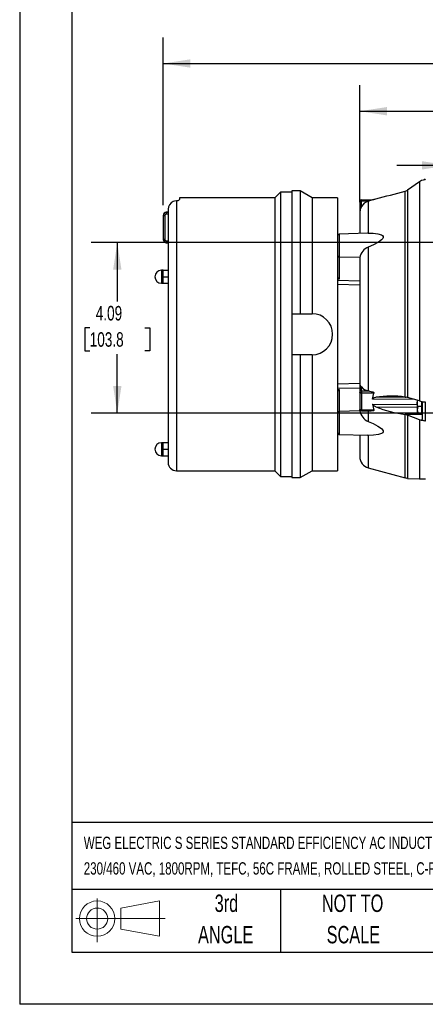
# Model space of a CAD drawing. Header units: inches. Extents: x 0 to 11, y 0 to 8.5.
# Tile 1 of 20: x 0 to 1.9, y 0 to 4.7. Entities that reach past the tile are written whole.
import ezdxf

# ---------------------------------------------------------------- set-up
doc = ezdxf.new("R2010")
doc.units = ezdxf.units.IN
doc.header["$MEASUREMENT"] = 0
doc.linetypes.add('CENTERX2', pattern=[0.8, 0.5, -0.1, 0.1, -0.1])
doc.layers.add('DIMENSIONS', color=140, linetype='Continuous', lineweight=25)
doc.layers.add('TEXT', color=140, linetype='Continuous', lineweight=25)
doc.layers.add('SLD-DEFPOINTS', color=7, linetype='Continuous')
doc.styles.add('SLDTEXTSTYLE0', font='TXT', dxfattribs={"width": 0.7})
doc.dimstyles.new('SLDDIMSTYLE1', dxfattribs={"dimtxt": 0.069444, "dimasz": 0.13, "dimexe": 0, "dimexo": 0.0625, "dimgap": 0.017361, "dimtad": 0, "dimtih": 1, "dimtoh": 1, "dimlfac": 5, "dimrnd": 1e-09, "dimzin": 12, "dimdsep": 46, "dimtxsty": 'SLDTEXTSTYLE0', "dimsah": 1, "dimcen": 0.09, "dimadec": 0, "dimazin": 3, "dimtfac": 1, "dimtofl": 0, "dimtmove": 0, "dimatfit": 3, "dimfxl": 0, "dimfrac": 2, "dimtolj": 1, "dimtzin": 12, "dimarcsym": 0})
doc.dimstyles.new('SLDDIMSTYLE3', dxfattribs={"dimtxt": 0.069444, "dimasz": 0.13, "dimexe": 0, "dimexo": 0.0625, "dimgap": 0.017361, "dimtad": 0, "dimtih": 1, "dimtoh": 1, "dimlfac": 5, "dimrnd": 1e-09, "dimzin": 12, "dimdsep": 46, "dimtxsty": 'SLDTEXTSTYLE0', "dimsah": 1, "dimcen": 0.09, "dimadec": 0, "dimazin": 3, "dimtfac": 1, "dimtmove": 0, "dimatfit": 0, "dimfxl": 0, "dimfrac": 2, "dimtolj": 1, "dimtzin": 12, "dimarcsym": 0})

# ---------------------------------------------------------------- blocks, each defined once
blk = doc.blocks.new('Block11')
at = {"color": 7, "linetype": 'Continuous', "lineweight": 18}
for p, q in [((0.1019, 0.2091), (0.1019, 0)), ((0.2157, 0.1641), (0.4006, 0.1981)), ((0.4006, 0.1981), (0.4006, 0.0288)), ((0.2157, 0.0628), (0.2157, 0.1641)), ((0, 0.1135), (0.4281, 0.1135)), ((0.2157, 0.0628), (0.4006, 0.0288))]:
    blk.add_line(p, q, dxfattribs=at)
for radius in [0.0846, 0.0506]:
    blk.add_circle((0.1019, 0.1135), radius, dxfattribs=at)
blk = doc.blocks.new('Block12')
at = {"layer": 'SLD-DEFPOINTS'}
blk.add_blockref('Block11', (0, 0), dxfattribs=at)
blk = doc.blocks.new('SW_NOTE_0')
at = {"layer": 'TEXT', "color": 0, "linetype": 'CENTERX2', "lineweight": 18, "char_height": 0.059006, "attachment_point": 1, "style": 'SLDTEXTSTYLE0'}
for s, insert in [('WEG ELECTRIC S SERIES STANDARD EFFICIENCY AC INDUCTION MOTOR, WITH BRAKE, GENERAL PURPOSE, INVERTER RATED, 1HP, 3-PH, 208-', (0, 0.0761)), ('230/460 VAC, 1800RPM, TEFC, 56C FRAME, ROLLED STEEL, C-FACE ONLY MOUNT, STEARMS 105602100BQF BRAKE ASSEMBLY INCLUDED', (0, -0.0466))]:
    blk.add_mtext(s, dxfattribs=dict(at, insert=insert))
blk = doc.blocks.new('SW_NOTE_0_4')
at = {"layer": 'TEXT', "color": 0, "linetype": 'CENTERX2', "lineweight": 18, "char_height": 0.08333, "attachment_point": 2, "style": 'SLDTEXTSTYLE0'}
for s, insert in [('NOT TO', (0.207, 0.1074)), ('SCALE', (0.2108, -0.0431))]:
    blk.add_mtext(s, dxfattribs=dict(at, insert=insert))
blk = doc.blocks.new('SW_NOTE_0_5')
at = {"layer": 'TEXT', "color": 0, "linetype": 'CENTERX2', "lineweight": 18, "char_height": 0.08333, "attachment_point": 2, "style": 'SLDTEXTSTYLE0'}
for s, insert in [('3rd', (0.0911, 0.1074)), ('ANGLE', (0.0873, -0.0431))]:
    blk.add_mtext(s, dxfattribs=dict(at, insert=insert))
blk = doc.blocks.new('_D_1')
at = {"layer": 'DIMENSIONS'}
for p, q in [((0.6876, 3.8306), (0.6876, 4.6343)), ((4.2821, 3.34), (4.2821, 4.6343)), ((0.6876, 4.5093), (2.2587, 4.5093)), ((2.3528, 4.5091), (2.3295, 4.5091)), ((2.3295, 4.5091), (2.3295, 4.3987)), ((2.617, 4.5091), (2.6403, 4.5091)), ((2.6403, 4.5091), (2.6403, 4.3987)), ((4.2821, 4.5093), (2.7111, 4.5093)), ((2.3295, 4.3987), (2.3528, 4.3987)), ((2.6403, 4.3987), (2.617, 4.3987))]:
    blk.add_line(p, q, dxfattribs=at)
for points in [[(0.6876, 4.5093), (0.8176, 4.4893), (0.8176, 4.5293)], [(4.2821, 4.5093), (4.1521, 4.5293), (4.1521, 4.4893)]]:
    blk.add_solid(points, dxfattribs=at)
at = {"layer": 'DIMENSIONS', "char_height": 0.06944, "attachment_point": 1, "style": 'SLDTEXTSTYLE0'}
for s, insert in [('17.97', (2.3528, 4.6142)), ('456.5', (2.3528, 4.4882))]:
    blk.add_mtext(s, dxfattribs=dict(at, insert=insert))
blk = doc.blocks.new('_D_4')
at = {"layer": 'DIMENSIONS'}
for p, q in [((1.6294, 3.8452), (1.6294, 4.4056)), ((3.901, 3.7077), (3.901, 4.4056)), ((1.6294, 4.2806), (2.539, 4.2806)), ((2.6331, 4.2804), (2.6098, 4.2804)), ((2.6098, 4.2804), (2.6098, 4.17)), ((2.8973, 4.2804), (2.9206, 4.2804)), ((2.9206, 4.2804), (2.9206, 4.17)), ((3.901, 4.2806), (2.9914, 4.2806)), ((2.6098, 4.17), (2.6331, 4.17)), ((2.9206, 4.17), (2.8973, 4.17))]:
    blk.add_line(p, q, dxfattribs=at)
for points in [[(1.6294, 4.2806), (1.7594, 4.2606), (1.7594, 4.3006)], [(3.901, 4.2806), (3.771, 4.3006), (3.771, 4.2606)]]:
    blk.add_solid(points, dxfattribs=at)
at = {"layer": 'DIMENSIONS', "char_height": 0.06944, "attachment_point": 1, "style": 'SLDTEXTSTYLE0'}
for s, insert in [('11.36', (2.6331, 4.3855)), ('288.5', (2.6331, 4.2595))]:
    blk.add_mtext(s, dxfattribs=dict(at, insert=insert))
blk = doc.blocks.new('_D_5')
at = {"layer": 'DIMENSIONS'}
for p, q in [((2.0569, 3.644), (2.0569, 4.1461)), ((2.9656, 3.644), (2.9656, 4.1461)), ((2.0569, 4.0211), (1.8069, 4.0211)), ((2.3792, 4.021), (2.3558, 4.021)), ((2.3558, 4.021), (2.3558, 3.9105)), ((2.6434, 4.021), (2.6667, 4.021)), ((2.6667, 4.021), (2.6667, 3.9105)), ((2.9656, 4.0211), (3.2156, 4.0211)), ((2.3558, 3.9105), (2.3792, 3.9105)), ((2.6667, 3.9105), (2.6434, 3.9105))]:
    blk.add_line(p, q, dxfattribs=at)
for points in [[(2.0569, 4.0211), (1.9269, 4.0411), (1.9269, 4.0011)], [(2.9656, 4.0211), (3.0956, 4.0011), (3.0956, 4.0411)]]:
    blk.add_solid(points, dxfattribs=at)
at = {"layer": 'DIMENSIONS', "char_height": 0.06944, "attachment_point": 1, "style": 'SLDTEXTSTYLE0'}
for s, insert in [('4.54', (2.4081, 4.1261)), ('115.4', (2.3792, 4.0001))]:
    blk.add_mtext(s, dxfattribs=dict(at, insert=insert))
blk = doc.blocks.new('_D_6')
at = {"layer": 'DIMENSIONS'}
for p, q in [((2.0269, 3.651), (0.3427, 3.651)), ((0.4677, 3.651), (0.4677, 3.3685)), ((0.3356, 3.2423), (0.3123, 3.2423)), ((0.3123, 3.2423), (0.3123, 3.1318)), ((0.5998, 3.2423), (0.6231, 3.2423)), ((0.6231, 3.2423), (0.6231, 3.1318)), ((0.3123, 3.1318), (0.3356, 3.1318)), ((0.4677, 2.8338), (0.4677, 3.1163)), ((0.6231, 3.1318), (0.5998, 3.1318)), ((2.0636, 2.8338), (0.3427, 2.8338))]:
    blk.add_line(p, q, dxfattribs=at)
for points in [[(0.4677, 3.651), (0.4477, 3.521), (0.4877, 3.521)], [(0.4677, 2.8338), (0.4877, 2.9638), (0.4477, 2.9638)]]:
    blk.add_solid(points, dxfattribs=at)
at = {"layer": 'DIMENSIONS', "char_height": 0.06944, "attachment_point": 1, "style": 'SLDTEXTSTYLE0'}
for s, insert in [('4.09', (0.3645, 3.3473)), ('103.8', (0.3356, 3.2213))]:
    blk.add_mtext(s, dxfattribs=dict(at, insert=insert))

msp = doc.modelspace()

# ---------------------------------------------------------------- linework, layer by layer
at = {"color": 7, "linetype": 'Continuous'}
for p in [(0.0001, 8.50011), (11.0001, 0.00011)]:
    msp.add_line(p, (0.0001, 0.00011), dxfattribs=at)
for p, q in [((1.915, 3.94216), (1.85749, 3.90207)), ((1.90417, 3.93524), (1.90417, 3.93508)), ((1.915, 3.94216), (1.915, 2.89177)), ((1.94342, 3.95392), (1.94342, 3.95201)), ((1.24939, 3.89272), (1.22231, 3.86563)), ((1.30451, 3.89272), (1.24939, 3.89272)), ((1.24939, 3.89272), (1.24939, 2.53051)), ((1.34388, 3.89862), (1.30451, 3.89862)), ((1.30451, 3.89862), (1.30451, 3.31004)), ((1.40103, 3.86563), (1.34388, 3.89862)), ((1.34388, 3.89862), (1.34388, 3.31004)), ((1.84758, 3.89747), (1.85104, 3.89861)), ((1.84758, 2.91038), (1.84758, 3.89747)), ((1.85104, 3.89861), (1.85749, 3.90207)), ((1.85749, 3.90207), (1.85749, 2.90843)), ((0.75063, 3.85185), (0.75063, 2.5576)), ((1.22231, 3.86563), (0.76638, 3.86563)), ((0.76638, 3.86563), (0.76638, 3.85694)), ((1.22231, 3.86563), (1.22231, 2.5576)), ((1.52307, 3.86563), (1.40103, 3.86563)), ((1.40103, 3.86563), (1.40103, 3.31004)), ((1.52307, 3.86563), (1.52307, 2.5576)), ((1.62937, 3.84826), (1.62937, 3.79523)), ((1.63711, 3.85613), (1.69746, 3.85719)), ((1.63711, 3.8503), (1.67656, 3.85099)), ((1.63711, 3.82348), (1.63711, 3.8503)), ((1.67022, 3.84925), (1.67656, 3.85099)), ((1.67022, 3.84925), (1.67022, 3.69615)), ((0.68764, 3.78058), (0.69483, 3.78058)), ((0.68764, 3.78058), (0.68764, 3.66628)), ((0.69483, 3.78058), (0.69483, 3.66628)), ((0.71126, 3.79734), (0.70201, 3.79654)), ((0.70201, 3.7962), (0.71126, 3.79691)), ((0.70201, 3.79654), (0.70201, 3.7962)), ((0.70201, 3.7884), (0.71126, 3.78911)), ((0.71126, 3.81062), (0.71126, 3.21162)), ((1.62937, 3.79523), (1.62937, 3.69478)), ((1.66581, 3.69605), (1.53067, 3.69133)), ((1.53067, 3.69133), (1.53067, 3.58146)), ((1.67022, 3.69615), (1.66582, 3.69589)), ((0.69483, 3.66628), (0.68764, 3.66628)), ((0.71126, 3.65774), (0.70201, 3.65846)), ((0.70201, 3.65065), (0.70201, 3.65032)), ((0.71126, 3.64995), (0.70201, 3.65065)), ((0.70201, 3.65032), (0.71126, 3.64951)), ((1.67022, 3.62977), (1.67022, 2.94054)), ((1.62956, 3.57902), (1.53067, 3.58146)), ((1.53067, 3.58146), (1.53067, 3.47627)), ((1.62956, 3.57902), (1.62937, 3.57581)), ((1.62937, 3.57581), (1.62937, 3.21162)), ((0.68764, 3.5187), (0.67977, 3.5187)), ((0.67977, 3.5187), (0.67977, 3.45571)), ((0.68764, 3.50295), (0.68764, 3.5187)), ((0.68764, 3.5187), (0.71126, 3.5187)), ((0.68764, 3.48721), (0.68764, 3.50295)), ((0.67977, 3.45571), (0.68764, 3.45571)), ((0.68764, 3.48721), (0.71126, 3.48721)), ((0.68764, 3.47146), (0.68764, 3.48721)), ((0.68764, 3.45571), (0.68764, 3.47146)), ((0.68764, 3.45571), (0.71126, 3.45571)), ((1.53067, 3.47627), (1.52307, 3.47639)), ((1.52307, 3.4703), (1.62937, 3.46767)), ((1.52307, 3.45152), (1.62937, 3.44781)), ((1.30451, 3.31004), (1.30451, 3.11319)), ((1.30451, 3.31004), (1.40103, 3.31004)), ((0.71126, 3.21162), (0.71126, 2.59697)), ((1.62937, 3.21162), (1.62937, 2.97251)), ((1.40103, 3.11319), (1.30451, 3.11319)), ((1.30451, 3.11319), (1.30451, 2.52461)), ((1.34388, 3.11319), (1.34388, 2.52461)), ((1.40103, 3.11319), (1.40103, 2.5576)), ((1.62937, 2.97542), (1.52307, 2.97171)), ((1.52307, 2.95294), (1.62937, 2.95556)), ((1.52307, 2.94684), (1.53067, 2.94696)), ((1.53067, 2.94696), (1.53067, 2.84177)), ((1.62937, 2.97251), (1.62937, 2.93369)), ((1.62937, 2.93369), (1.62937, 2.8529)), ((1.63711, 2.93925), (1.63711, 2.95889)), ((1.67656, 2.93937), (1.63711, 2.93925)), ((1.69746, 2.92992), (1.63711, 2.92975)), ((1.63711, 2.92975), (1.63711, 2.84896)), ((1.67656, 2.93937), (1.67022, 2.94054)), ((1.69113, 2.90123), (1.69746, 2.92992)), ((1.8914, 2.89861), (1.69113, 2.90123)), ((1.85819, 2.90823), (1.70613, 2.90989)), ((1.84758, 2.91038), (1.85104, 2.90989)), ((1.85749, 2.90843), (1.85104, 2.90989)), ((1.915, 2.89177), (1.85749, 2.90843)), ((1.90417, 2.89549), (1.90417, 2.88051)), ((1.90417, 2.88051), (1.90662, 2.8942)), ((1.90417, 2.88051), (1.90417, 2.8498)), ((1.90692, 2.86516), (1.90417, 2.88051)), ((1.92622, 2.86516), (1.92622, 2.88952)), ((1.92858, 2.88904), (1.92858, 2.80463)), ((1.94342, 2.88746), (1.94342, 2.79537)), ((1.62956, 2.84421), (1.53067, 2.84177)), ((1.53067, 2.84177), (1.53067, 2.7319)), ((1.62937, 2.85152), (1.62937, 2.84743)), ((1.62956, 2.84421), (1.62937, 2.84743)), ((1.63709, 2.84503), (1.68388, 2.84408)), ((1.69746, 2.84774), (1.63711, 2.84896)), ((1.67022, 2.84506), (1.67022, 2.79346)), ((1.69113, 2.87654), (1.69746, 2.84774)), ((1.69113, 2.87654), (1.90417, 2.87561)), ((1.70613, 2.86424), (1.90417, 2.86245)), ((1.90692, 2.86516), (1.90417, 2.8498)), ((1.90417, 2.8498), (1.90692, 2.83445)), ((1.90417, 2.8498), (1.90417, 2.83445)), ((1.90692, 2.83445), (1.90417, 2.83445)), ((1.92622, 2.86516), (1.90692, 2.86516)), ((1.90692, 2.83445), (1.92622, 2.83445)), ((1.92622, 2.83445), (1.92622, 2.86516)), ((1.92622, 2.83957), (1.92858, 2.83957)), ((1.85104, 2.82635), (1.84758, 2.827)), ((1.84758, 2.52408), (1.84758, 2.827)), ((1.92858, 2.82743), (1.85104, 2.82635)), ((1.85104, 2.82635), (1.85749, 2.82434)), ((1.915, 2.80091), (1.85749, 2.82434)), ((1.85749, 2.82434), (1.85749, 2.52075)), ((1.915, 2.80091), (1.915, 2.51925)), ((0.68764, 2.69193), (0.67977, 2.69193)), ((0.67977, 2.69193), (0.67977, 2.62894)), ((0.68764, 2.67618), (0.68764, 2.69193)), ((0.71126, 2.69193), (0.68764, 2.69193)), ((1.53067, 2.7319), (1.66581, 2.72718)), ((1.62937, 2.72846), (1.62937, 2.62484)), ((1.67022, 2.72709), (1.66582, 2.72734)), ((1.67022, 2.72709), (1.67022, 2.5716)), ((0.68764, 2.66043), (0.68764, 2.67618)), ((0.68764, 2.64469), (0.68764, 2.66043)), ((0.68764, 2.66043), (0.71126, 2.66043)), ((0.68764, 2.62894), (0.68764, 2.64469)), ((0.67977, 2.62894), (0.68764, 2.62894)), ((0.68764, 2.62894), (0.71126, 2.62894)), ((0.75063, 2.5576), (1.22231, 2.5576)), ((1.22231, 2.5576), (1.24939, 2.53051)), ((1.34388, 2.52461), (1.40103, 2.5576)), ((1.40103, 2.5576), (1.52307, 2.5576)), ((1.67022, 2.5716), (1.84758, 2.52408)), ((1.24939, 2.53051), (1.30451, 2.53051)), ((1.30451, 2.52461), (1.34388, 2.52461)), ((1.85749, 2.52075), (1.915, 2.51925)), ((1.915, 2.51925), (1.94517, 2.51846))]:
    msp.add_line(p, q)
at = {"flags": 128}
for points in [[(1.94342, 3.95201), (1.92541, 3.94786), (1.915, 3.94216)], [(0.75063, 3.85185), (0.74179, 3.85009), (0.73488, 3.84759)], [(1.63711, 3.82348), (1.63136, 3.80982), (1.62937, 3.79523)], [(1.69746, 3.85719), (1.69753, 3.85715), (1.69733, 3.85704), (1.69674, 3.85682), (1.69518, 3.85631), (1.68894, 3.85445), (1.67656, 3.85099)], [(1.67022, 3.69615), (1.69404, 3.6959), (1.71675, 3.69339), (1.73327, 3.68827), (1.73824, 3.68482), (1.74122, 3.68002), (1.74132, 3.67568), (1.73953, 3.67116), (1.73408, 3.66442), (1.71983, 3.65355), (1.69573, 3.64052), (1.67022, 3.62977)], [(1.62937, 2.97251), (1.63136, 2.96652), (1.63711, 2.95889)], [(1.63711, 2.92975), (1.63559, 2.92984), (1.63414, 2.93007), (1.6328, 2.93044), (1.63163, 2.93093), (1.63067, 2.93152), (1.62996, 2.9322), (1.62952, 2.93293), (1.62937, 2.93369)], [(1.67656, 2.93937), (1.69162, 2.93523), (1.69445, 2.93385), (1.69603, 2.93278), (1.69704, 2.93176), (1.69742, 2.93109), (1.69754, 2.93048), (1.69746, 2.92992)], [(1.69113, 2.90123), (1.69178, 2.90312), (1.69359, 2.90511), (1.69844, 2.90772), (1.70613, 2.90989)], [(1.915, 2.89177), (1.9317, 2.88842), (1.94342, 2.88746)], [(1.63711, 2.84896), (1.63559, 2.84905), (1.63414, 2.84928), (1.6328, 2.84965), (1.63163, 2.85014), (1.63067, 2.85073), (1.62996, 2.85141), (1.62952, 2.85214), (1.62937, 2.8529)], [(1.69746, 2.84774), (1.69753, 2.84709), (1.69733, 2.84651), (1.69674, 2.8459), (1.69518, 2.84514), (1.68894, 2.84415), (1.68388, 2.84408)], [(1.70613, 2.86424), (1.69979, 2.86751), (1.69294, 2.87284), (1.69163, 2.87482), (1.69113, 2.87654)], [(1.67022, 2.79346), (1.69404, 2.78347), (1.71675, 2.77159), (1.73327, 2.75959), (1.73824, 2.75406), (1.74122, 2.74801), (1.74132, 2.74363), (1.73953, 2.73986), (1.73408, 2.7354), (1.71983, 2.73046), (1.69573, 2.7274), (1.67022, 2.72709)], [(1.94342, 2.79537), (1.92541, 2.79761), (1.915, 2.80091)], [(1.94342, 2.79537), (1.93828, 2.79601), (1.93381, 2.79765), (1.93053, 2.80009), (1.9288, 2.80308), (1.92858, 2.80463)]]:
    msp.add_lwpolyline(points, dxfattribs=at)
for centre, radius, start, end in [((1.94433, 3.93819), 0.01575, 93.31673, 130.95245), ((-0.91012, 14.22158), 10.68607, 284.171678, 284.955256), ((0.75167, 3.81083), 0.04041, 114.54612, 180.30283), ((0.75233, 3.87351), 0.02173, 265.52235, 310.29818), ((1.63725, 3.84826), 0.00787, 91, 180), ((1.63533, 3.84133), 0.00914, 78.8058, 130.70472), ((1.73443, 3.85322), 0.09736, 178.28281, 181.71719), ((1.68504, 3.79606), 0.05521, 105.56175, 150.23344), ((1.625, 4.16221), 0.31222, 282.22982, 285.06304), ((0.70339, 3.78085), 0.01575, 95, 180), ((0.70331, 3.78059), 0.01567, 94.72765, 180.05425), ((0.70265, 3.7806), 0.00782, 94.65871, 180.16464), ((0.7299, 3.7923), 0.02816, 172.02972, 187.97028), ((1.53095, 3.68346), 0.00787, 92, 180), ((0.70331, 3.66626), 0.01567, 179.94574, 265.27236), ((0.70339, 3.66601), 0.01575, 180, 265), ((0.70265, 3.66626), 0.00782, 179.83579, 265.34085), ((0.7299, 3.65455), 0.02816, 172.02972, 187.97028), ((1.52988, 3.58836), 0.00694, 191.02808, 276.54647), ((1.69665, 3.56692), 0.06818, 112.80831, 169.77703), ((0.67977, 3.48721), 0.0315, 90, 180), ((0.67977, 3.48721), 0.0315, 180, 270), ((1.54051, 3.49134), 0.01799, 194.70488, 236.85499), ((1.40103, 3.21162), 0.09843, 270, 90), ((1.53984, 2.93238), 0.01722, 122.15373, 166.2864), ((1.63622, 2.93233), 0.00698, 82.69985, 168.77449), ((1.94588, 2.9345), 0.3088, 179.11834, 180.88166), ((1.67931, 2.99599), 0.0562, 221.31899, 260.69171), ((1.77848, 2.44404), 0.47143, 81.57191, 98.82785), ((1.52988, 2.83488), 0.00694, 83.45353, 168.97192), ((1.63705, 2.85257), 0.00755, 178.87552, 271.49217), ((1.69665, 2.85631), 0.06818, 190.22297, 247.19169), ((1.70229, 2.84662), 0.06523, 177.94198, 181.40005), ((1.91888, 3.38503), 0.56257, 247.77992, 262.71898), ((1.53095, 2.73977), 0.00787, 180, 268), ((0.67977, 2.66043), 0.0315, 90, 180), ((0.67977, 2.66043), 0.0315, 180, 270), ((0.75063, 2.59697), 0.03937, 180, 270), ((1.68449, 2.62484), 0.05512, 180, 255), ((1.83943, 2.49365), 0.0315, 58.50988, 75)]:
    msp.add_arc(centre, radius, start, end)
at = {"layer": 'TEXT'}
for p, q in [((0.25, 8.25), (0.25, 0.25)), ((10.75, 0.87111), (0.25, 0.87111)), ((10.75, 0.55), (0.25, 0.55)), ((1.25, 0.55), (1.25, 0.25)), ((0.25, 0.25), (10.75, 0.25))]:
    msp.add_line(p, q, dxfattribs=at)

# ---------------------------------------------------------------- block references
at = {"layer": 'SLD-DEFPOINTS'}
msp.add_blockref('Block12', (0.26921, 0.2974), dxfattribs=at)
at = {"layer": 'TEXT', "linetype": 'CENTERX2', "lineweight": 18}
for name, p in [('SW_NOTE_0', (0.30713, 0.72752)), ('SW_NOTE_0_5', (0.8995, 0.41872)), ('SW_NOTE_0_4', (1.38808, 0.41872))]:
    msp.add_blockref(name, p, dxfattribs=at)

# ---------------------------------------------------------------- dimensions: what is measured, and where the dimension line sits
at = {"layer": 'DIMENSIONS'}
for base, p1, p2, picture, middle in [((0.68764, 4.50926), (4.28213, 3.28998), (0.68764, 3.78058), '_D_1', (2.48488, 4.50926)), ((1.62937, 4.28058), (3.90103, 3.65768), (1.62937, 3.79523), '_D_4', (2.7652, 4.28058))]:
    dim = msp.add_linear_dim(base=base, p1=p1, p2=p2, dimstyle='SLDDIMSTYLE1', dxfattribs=at)
    dim.commit()
    dim.dimension.update_dxf_attribs({"geometry": picture, "text_midpoint": middle, "dimtype": 160})
for base, p1, p2, angle, dimstyle, picture, middle in [((2.96559, 4.02113), (2.05693, 3.59397), (2.96559, 3.59397), 0, 'SLDDIMSTYLE3', '_D_5', (2.51126, 4.02113)), ((0.4677, 2.83376), (2.11702, 3.65104), (2.11361, 2.83376), 90, 'SLDDIMSTYLE1', '_D_6', (0.4677, 3.2424))]:
    dim = msp.add_linear_dim(base=base, p1=p1, p2=p2, angle=angle, dimstyle=dimstyle, dxfattribs=at)
    dim.commit()
    dim.dimension.update_dxf_attribs({"geometry": picture, "text_midpoint": middle, "dimtype": 160})

doc.saveas('drawing.dxf')
